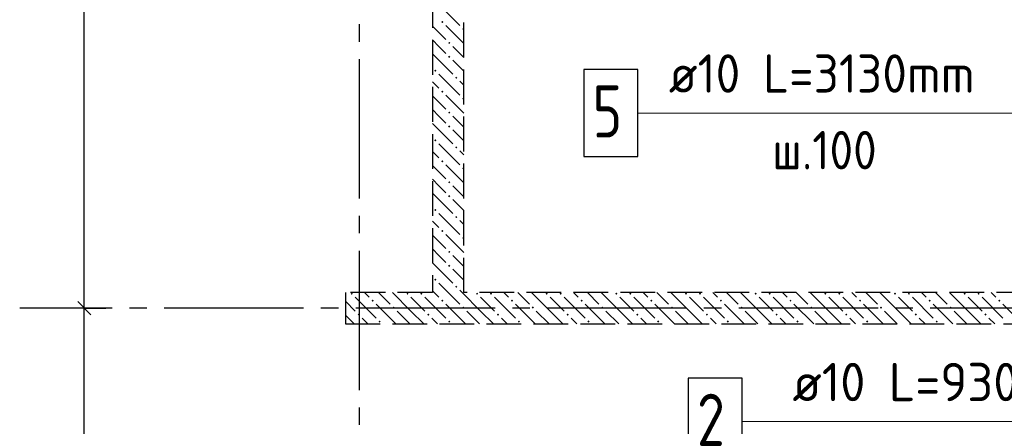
# Model space of a CAD drawing. Header units: millimetres. Extents: x 40580 to 1167576, y -220995 to 81020.
# Tile 157 of 256: x 458368 to 464024, y -96977 to -94642. Entities that reach past the tile are written whole.
import ezdxf

# ---------------------------------------------------------------- set-up
doc = ezdxf.new("R2010")
doc.units = ezdxf.units.MM
for name, pattern in [('______2', [270, 200, -70]), ('______5', [1100, 800, -100, 100, -100]), ('CENTER', [2, 1.25, -0.25, 0.25, -0.25])]:
    doc.linetypes.add(name, pattern=pattern)
for name, color, linetype, lineweight in [('Standard', 7, 'Continuous', 25), ('ОСИ', 7, 'CENTER', 15), ('Позиционная метка номер позиции', 7, 'Continuous', 13)]:
    doc.layers.add(name, color=color, linetype=linetype, lineweight=lineweight)
doc.layers.add('ЖБ Стена верхний уровень', color=7, linetype='______2', true_color=0x656565)
doc.styles.add('ISOCPEUR', font='isocpeur.ttf')

msp = doc.modelspace()

# ---------------------------------------------------------------- hatches: boundary and pattern name
at = {"layer": 'ЖБ Стена верхний уровень', "linetype": 'Continuous', "lineweight": -3, "transparency": 33554687}
for points in [[(460789.3, -94655.3), (460795.8, -94648.8), (460802.3, -94655.3), (460795.8, -94661.8)], [(460909.3, -94695.3), (460915.8, -94688.8), (460918.8, -94691.9), (460918.8, -94698.8), (460915.8, -94701.8)], [(460829.3, -94775.3), (460835.8, -94768.8), (460842.3, -94775.3), (460835.8, -94781.8)], [(460829.3, -94855.3), (460835.8, -94848.8), (460842.3, -94855.3), (460835.8, -94861.8)], [(460749.3, -94935.3), (460755.8, -94928.8), (460762.3, -94935.3), (460755.8, -94941.8)], [(460869.3, -94975.3), (460875.8, -94968.8), (460882.3, -94975.3), (460875.8, -94981.8)], [(460789.3, -95055.3), (460795.8, -95048.8), (460802.3, -95055.3), (460795.8, -95061.8)], [(460909.3, -95095.3), (460915.8, -95088.8), (460918.8, -95091.9), (460918.8, -95098.8), (460915.8, -95101.8)], [(460829.3, -95175.3), (460835.8, -95168.8), (460842.3, -95175.3), (460835.8, -95181.8)], [(460829.3, -95255.3), (460835.8, -95248.8), (460842.3, -95255.3), (460835.8, -95261.8)], [(460749.3, -95335.3), (460755.8, -95328.8), (460762.3, -95335.3), (460755.8, -95341.8)], [(460869.3, -95375.3), (460875.8, -95368.8), (460882.3, -95375.3), (460875.8, -95381.8)], [(460789.3, -95455.3), (460795.8, -95448.8), (460802.3, -95455.3), (460795.8, -95461.8)], [(460909.3, -95495.3), (460915.8, -95488.8), (460918.8, -95491.9), (460918.8, -95498.8), (460915.8, -95501.8)], [(460829.3, -95575.3), (460835.8, -95568.8), (460842.3, -95575.3), (460835.8, -95581.8)], [(460829.3, -95655.3), (460835.8, -95648.8), (460842.3, -95655.3), (460835.8, -95661.8)], [(460749.3, -95735.3), (460755.8, -95728.8), (460762.3, -95735.3), (460755.8, -95741.8)], [(460869.3, -95775.3), (460875.8, -95768.8), (460882.3, -95775.3), (460875.8, -95781.8)], [(460789.3, -95855.3), (460795.8, -95848.8), (460802.3, -95855.3), (460795.8, -95861.8)], [(460909.3, -95895.3), (460915.8, -95888.8), (460918.8, -95891.9), (460918.8, -95898.8), (460915.8, -95901.8)], [(460829.3, -95975.3), (460835.8, -95968.8), (460842.3, -95975.3), (460835.8, -95981.8)], [(460829.3, -96055.3), (460835.8, -96048.8), (460842.3, -96055.3), (460835.8, -96061.8)], [(460749.3, -96135.3), (460755.8, -96128.8), (460762.3, -96135.3), (460755.8, -96141.8)], [(460869.3, -96175.3), (460875.8, -96168.8), (460882.3, -96175.3), (460875.8, -96181.8)], [(460269.3, -96215.3), (460275.8, -96208.8), (460282.3, -96215.3), (460275.8, -96221.8)], [(460389.3, -96255.3), (460395.8, -96248.8), (460402.3, -96255.3), (460395.8, -96261.8)], [(460589.3, -96215.3), (460595.8, -96208.8), (460602.3, -96215.3), (460595.8, -96221.8)], [(460669.3, -96215.3), (460675.8, -96208.8), (460682.3, -96215.3), (460675.8, -96221.8)], [(460789.3, -96255.3), (460795.8, -96248.8), (460802.3, -96255.3), (460795.8, -96261.8)], [(460989.3, -96215.3), (460995.8, -96208.8), (461002.3, -96215.3), (460995.8, -96221.8)], [(461069.3, -96215.3), (461075.8, -96208.8), (461082.3, -96215.3), (461075.8, -96221.8)], [(461189.3, -96255.3), (461195.8, -96248.8), (461202.3, -96255.3), (461195.8, -96261.8)], [(461389.3, -96215.3), (461395.8, -96208.8), (461402.3, -96215.3), (461395.8, -96221.8)], [(461469.3, -96215.3), (461475.8, -96208.8), (461482.3, -96215.3), (461475.8, -96221.8)], [(461589.3, -96255.3), (461595.8, -96248.8), (461602.3, -96255.3), (461595.8, -96261.8)], [(461789.3, -96215.3), (461795.8, -96208.8), (461802.3, -96215.3), (461795.8, -96221.8)], [(461869.3, -96215.3), (461875.8, -96208.8), (461882.3, -96215.3), (461875.8, -96221.8)], [(461989.3, -96255.3), (461995.8, -96248.8), (462002.3, -96255.3), (461995.8, -96261.8)], [(462189.3, -96215.3), (462195.8, -96208.8), (462202.3, -96215.3), (462195.8, -96221.8)], [(462269.3, -96215.3), (462275.8, -96208.8), (462282.3, -96215.3), (462275.8, -96221.8)], [(462389.3, -96255.3), (462395.8, -96248.8), (462402.3, -96255.3), (462395.8, -96261.8)], [(462589.3, -96215.3), (462595.8, -96208.8), (462602.3, -96215.3), (462595.8, -96221.8)], [(462669.3, -96215.3), (462675.8, -96208.8), (462682.3, -96215.3), (462675.8, -96221.8)], [(462789.3, -96255.3), (462795.8, -96248.8), (462802.3, -96255.3), (462795.8, -96261.8)], [(462989.3, -96215.3), (462995.8, -96208.8), (463002.3, -96215.3), (462995.8, -96221.8)], [(463069.3, -96215.3), (463075.8, -96208.8), (463082.3, -96215.3), (463075.8, -96221.8)], [(463189.3, -96255.3), (463195.8, -96248.8), (463202.3, -96255.3), (463195.8, -96261.8)], [(463389.3, -96215.3), (463395.8, -96208.8), (463402.3, -96215.3), (463395.8, -96221.8)], [(463469.3, -96215.3), (463475.8, -96208.8), (463482.3, -96215.3), (463475.8, -96221.8)], [(463589.3, -96255.3), (463595.8, -96248.8), (463602.3, -96255.3), (463595.8, -96261.8)], [(463789.3, -96215.3), (463795.8, -96208.8), (463802.3, -96215.3), (463795.8, -96221.8)], [(463869.3, -96215.3), (463875.8, -96208.8), (463882.3, -96215.3), (463875.8, -96221.8)], [(463989.3, -96255.3), (463995.8, -96248.8), (464002.3, -96255.3), (463995.8, -96261.8)], [(460509.3, -96295.3), (460515.8, -96288.8), (460522.3, -96295.3), (460515.8, -96301.8)], [(460909.3, -96295.3), (460915.8, -96288.8), (460922.3, -96295.3), (460915.8, -96301.8)], [(461309.3, -96295.3), (461315.8, -96288.8), (461322.3, -96295.3), (461315.8, -96301.8)], [(461709.3, -96295.3), (461715.8, -96288.8), (461722.3, -96295.3), (461715.8, -96301.8)], [(462109.3, -96295.3), (462115.8, -96288.8), (462122.3, -96295.3), (462115.8, -96301.8)], [(462509.3, -96295.3), (462515.8, -96288.8), (462522.3, -96295.3), (462515.8, -96301.8)], [(462909.3, -96295.3), (462915.8, -96288.8), (462922.3, -96295.3), (462915.8, -96301.8)], [(463309.3, -96295.3), (463315.8, -96288.8), (463322.3, -96295.3), (463315.8, -96301.8)], [(463709.3, -96295.3), (463715.8, -96288.8), (463722.3, -96295.3), (463715.8, -96301.8)], [(460309.3, -96335.3), (460315.8, -96328.8), (460322.3, -96335.3), (460315.8, -96341.8)], [(460429.3, -96375.3), (460435.8, -96368.8), (460442.3, -96375.3), (460435.8, -96381.8)], [(460709.3, -96335.3), (460715.8, -96328.8), (460722.3, -96335.3), (460715.8, -96341.8)], [(460829.3, -96375.3), (460835.8, -96368.8), (460842.3, -96375.3), (460835.8, -96381.8)], [(461109.3, -96335.3), (461115.8, -96328.8), (461122.3, -96335.3), (461115.8, -96341.8)], [(461229.3, -96375.3), (461235.8, -96368.8), (461242.3, -96375.3), (461235.8, -96381.8)], [(461509.3, -96335.3), (461515.8, -96328.8), (461522.3, -96335.3), (461515.8, -96341.8)], [(461629.3, -96375.3), (461635.8, -96368.8), (461642.3, -96375.3), (461635.8, -96381.8)], [(461909.3, -96335.3), (461915.8, -96328.8), (461922.3, -96335.3), (461915.8, -96341.8)], [(462029.3, -96375.3), (462035.8, -96368.8), (462042.3, -96375.3), (462035.8, -96381.8)], [(462309.3, -96335.3), (462315.8, -96328.8), (462322.3, -96335.3), (462315.8, -96341.8)], [(462429.3, -96375.3), (462435.8, -96368.8), (462442.3, -96375.3), (462435.8, -96381.8)], [(462709.3, -96335.3), (462715.8, -96328.8), (462722.3, -96335.3), (462715.8, -96341.8)], [(462829.3, -96375.3), (462835.8, -96368.8), (462842.3, -96375.3), (462835.8, -96381.8)], [(463109.3, -96335.3), (463115.8, -96328.8), (463122.3, -96335.3), (463115.8, -96341.8)], [(463229.3, -96375.3), (463235.8, -96368.8), (463242.3, -96375.3), (463235.8, -96381.8)], [(463509.3, -96335.3), (463515.8, -96328.8), (463522.3, -96335.3), (463515.8, -96341.8)], [(463629.3, -96375.3), (463635.8, -96368.8), (463642.3, -96375.3), (463635.8, -96381.8)], [(463909.3, -96335.3), (463915.8, -96328.8), (463922.3, -96335.3), (463915.8, -96341.8)]]:
    msp.add_hatch(color=7, dxfattribs=at).paths.add_polyline_path(points, flags=16)

# ---------------------------------------------------------------- linework, layer by layer
at = {"color": 7, "linetype": 'Continuous', "lineweight": 13, "transparency": 33554687}
for p, q in [((462076.8, -95178.4), (464118.8, -95178.4)), ((462786.8, -96949.8), (464718.8, -96949.8))]:
    msp.add_line(p, q, dxfattribs=at)
at = {"color": 7, "linetype": 'Continuous', "lineweight": 25, "transparency": 33554687}
for points in [[(461608.8, -95428.4), (461918.8, -95428.4), (461918.8, -94928.4), (461608.8, -94928.4), (461608.8, -95428.4)], [(462208.8, -97199.8), (462518.8, -97199.8), (462518.8, -96699.8), (462208.8, -96699.8), (462208.8, -97199.8)]]:
    msp.add_lwpolyline(points, dxfattribs=at)
at = {"layer": 'Standard', "color": 7, "linetype": 'Continuous', "lineweight": -3, "transparency": 33554687}
for p, q in [((458738.8, -96298.4), (458738.8, -92378.4)), ((458738.8, -99598.4), (458738.8, -96298.4))]:
    msp.add_line(p, q, dxfattribs=at)
at = {"layer": 'Standard', "color": 251, "linetype": 'Continuous', "lineweight": -3, "true_color": 0x656565, "transparency": 33554687}
for q in [(458613.8, -96298.4), (458863.8, -96298.4)]:
    msp.add_line((458738.8, -96298.4), q, dxfattribs=at)
at = {"layer": 'Standard', "color": 7, "linetype": 'Continuous', "lineweight": 25, "transparency": 33554687}
msp.add_line((458776.3, -96335.9), (458701.3, -96260.9), dxfattribs=at)
at = {"layer": 'Standard', "color": 251, "linetype": 'Continuous', "lineweight": -3, "true_color": 0x656565, "transparency": 33554687}
msp.add_lwpolyline([(458738.8, -96298.4), (458721.8, -96298.4), (458721.8, -96298.4), (458721.8, -96298.4), (458721.8, -96298.4), (458468.3, -96298.4)], dxfattribs=at)
at = {"layer": 'ЖБ Стена верхний уровень', "color": 251, "linetype": '______2', "lineweight": -3, "true_color": 0x656565, "transparency": 33554687}
for p, q in [((460738.8, -93678.5), (460738.8, -96208.5)), ((460918.8, -96208.5), (460918.8, -93678.5)), ((460738.8, -96208.5), (460238.8, -96208.5)), ((460238.8, -96208.5), (460238.8, -96388.5)), ((466068.8, -96208.5), (460918.8, -96208.5)), ((460238.8, -96388.5), (466068.8, -96388.5))]:
    msp.add_line(p, q, dxfattribs=at)
at = {"layer": 'ЖБ Стена верхний уровень', "color": 9, "linetype": 'Continuous', "lineweight": -3, "true_color": 0xc7c7c7, "transparency": 33554687}
for p, q in [((460775.8, -94555.3), (460895.8, -94675.3)), ((460738.8, -94678.4), (460815.8, -94755.3)), ((460918.8, -94778.4), (460815.8, -94675.3)), ((460775.8, -94795.3), (460738.8, -94758.4)), ((460738.8, -94838.4), (460855.8, -94955.3)), ((460815.8, -94835.3), (460775.8, -94795.3)), ((460855.8, -94795.3), (460918.8, -94858.4)), ((460855.8, -94875.3), (460918.8, -94938.4)), ((460775.8, -94955.3), (460895.8, -95075.3)), ((460738.8, -94998.4), (460775.8, -95035.3)), ((460918.8, -95018.4), (460895.8, -94995.3)), ((460738.8, -95078.4), (460815.8, -95155.3)), ((460918.8, -95178.4), (460815.8, -95075.3)), ((460775.8, -95195.3), (460738.8, -95158.4)), ((460738.8, -95238.4), (460855.8, -95355.3)), ((460815.8, -95235.3), (460775.8, -95195.3)), ((460855.8, -95195.3), (460918.8, -95258.4)), ((460855.8, -95275.3), (460918.8, -95338.4)), ((460738.8, -95398.4), (460775.8, -95435.3)), ((460775.8, -95355.3), (460895.8, -95475.3)), ((460918.8, -95418.4), (460895.8, -95395.3)), ((460738.8, -95478.4), (460815.8, -95555.3)), ((460918.8, -95578.4), (460815.8, -95475.3)), ((460775.8, -95595.3), (460738.8, -95558.4)), ((460815.8, -95635.3), (460775.8, -95595.3)), ((460855.8, -95595.3), (460918.8, -95658.4)), ((460738.8, -95638.4), (460855.8, -95755.3)), ((460855.8, -95675.3), (460918.8, -95738.4)), ((460738.8, -95798.4), (460775.8, -95835.3)), ((460775.8, -95755.3), (460895.8, -95875.3)), ((460918.8, -95818.4), (460895.8, -95795.3)), ((460738.8, -95878.4), (460815.8, -95955.3)), ((460918.8, -95978.4), (460815.8, -95875.3)), ((460775.8, -95995.3), (460738.8, -95958.4)), ((460815.8, -96035.3), (460775.8, -95995.3)), ((460855.8, -95995.3), (460918.8, -96058.4)), ((460738.8, -96038.4), (460855.8, -96155.3)), ((460855.8, -96075.3), (460918.8, -96138.4)), ((460738.8, -96198.4), (460748.9, -96208.5)), ((460775.8, -96155.3), (460828.9, -96208.5)), ((460908.9, -96208.5), (460895.8, -96195.3)), ((460238.8, -96258.4), (460295.8, -96315.3)), ((460295.8, -96235.3), (460415.8, -96355.3)), ((460348.9, -96208.5), (460375.8, -96235.3)), ((460428.9, -96208.5), (460495.8, -96275.3)), ((460615.8, -96315.3), (460508.9, -96208.5)), ((460615.8, -96235.3), (460695.8, -96315.3)), ((460695.8, -96235.3), (460815.8, -96355.3)), ((460748.9, -96208.5), (460775.8, -96235.3)), ((460828.9, -96208.5), (460895.8, -96275.3)), ((461015.8, -96315.3), (460908.9, -96208.5)), ((461015.8, -96235.3), (461095.8, -96315.3)), ((461095.8, -96235.3), (461215.8, -96355.3)), ((461148.9, -96208.5), (461175.8, -96235.3)), ((461228.9, -96208.5), (461295.8, -96275.3)), ((461415.8, -96315.3), (461308.9, -96208.5)), ((461415.8, -96235.3), (461495.8, -96315.3)), ((461495.8, -96235.3), (461615.8, -96355.3)), ((461548.9, -96208.5), (461575.8, -96235.3)), ((461628.9, -96208.5), (461695.8, -96275.3)), ((461815.8, -96315.3), (461708.9, -96208.5)), ((461815.8, -96235.3), (461895.8, -96315.3)), ((461895.8, -96235.3), (462015.8, -96355.3)), ((461948.9, -96208.5), (461975.8, -96235.3)), ((462028.9, -96208.5), (462095.8, -96275.3)), ((462215.8, -96315.3), (462108.9, -96208.5)), ((462215.8, -96235.3), (462295.8, -96315.3)), ((462295.8, -96235.3), (462415.8, -96355.3)), ((462348.9, -96208.5), (462375.8, -96235.3)), ((462428.9, -96208.5), (462495.8, -96275.3)), ((462615.8, -96315.3), (462508.9, -96208.5)), ((462615.8, -96235.3), (462695.8, -96315.3)), ((462695.8, -96235.3), (462815.8, -96355.3)), ((462748.9, -96208.5), (462775.8, -96235.3)), ((462828.9, -96208.5), (462895.8, -96275.3)), ((463015.8, -96315.3), (462908.9, -96208.5)), ((463015.8, -96235.3), (463095.8, -96315.3)), ((463095.8, -96235.3), (463215.8, -96355.3)), ((463148.9, -96208.5), (463175.8, -96235.3)), ((463228.9, -96208.5), (463295.8, -96275.3)), ((463415.8, -96315.3), (463308.9, -96208.5)), ((463415.8, -96235.3), (463495.8, -96315.3)), ((463495.8, -96235.3), (463615.8, -96355.3)), ((463548.9, -96208.5), (463575.8, -96235.3)), ((463628.9, -96208.5), (463695.8, -96275.3)), ((463815.8, -96315.3), (463708.9, -96208.5)), ((463815.8, -96235.3), (463895.8, -96315.3)), ((463895.8, -96235.3), (464015.8, -96355.3)), ((463948.9, -96208.5), (463975.8, -96235.3)), ((460528.9, -96388.5), (460415.8, -96275.3)), ((460928.9, -96388.5), (460815.8, -96275.3)), ((461328.9, -96388.5), (461215.8, -96275.3)), ((461728.9, -96388.5), (461615.8, -96275.3)), ((462128.9, -96388.5), (462015.8, -96275.3)), ((462528.9, -96388.5), (462415.8, -96275.3)), ((462928.9, -96388.5), (462815.8, -96275.3)), ((463328.9, -96388.5), (463215.8, -96275.3)), ((463728.9, -96388.5), (463615.8, -96275.3)), ((464128.9, -96388.5), (464015.8, -96275.3)), ((460238.8, -96338.4), (460288.9, -96388.5)), ((460368.9, -96388.5), (460335.8, -96355.3)), ((460535.8, -96315.3), (460608.9, -96388.5)), ((460615.8, -96315.3), (460688.9, -96388.5)), ((460768.9, -96388.5), (460735.8, -96355.3)), ((460935.8, -96315.3), (461008.9, -96388.5)), ((461015.8, -96315.3), (461088.9, -96388.5)), ((461168.9, -96388.5), (461135.8, -96355.3)), ((461335.8, -96315.3), (461408.9, -96388.5)), ((461415.8, -96315.3), (461488.9, -96388.5)), ((461568.9, -96388.5), (461535.8, -96355.3)), ((461735.8, -96315.3), (461808.9, -96388.5)), ((461815.8, -96315.3), (461888.9, -96388.5)), ((461968.9, -96388.5), (461935.8, -96355.3)), ((462135.8, -96315.3), (462208.9, -96388.5)), ((462215.8, -96315.3), (462288.9, -96388.5)), ((462368.9, -96388.5), (462335.8, -96355.3)), ((462535.8, -96315.3), (462608.9, -96388.5)), ((462615.8, -96315.3), (462688.9, -96388.5)), ((462768.9, -96388.5), (462735.8, -96355.3)), ((462935.8, -96315.3), (463008.9, -96388.5)), ((463015.8, -96315.3), (463088.9, -96388.5)), ((463168.9, -96388.5), (463135.8, -96355.3)), ((463335.8, -96315.3), (463408.9, -96388.5)), ((463415.8, -96315.3), (463488.9, -96388.5)), ((463568.9, -96388.5), (463535.8, -96355.3)), ((463735.8, -96315.3), (463808.9, -96388.5)), ((463815.8, -96315.3), (463888.9, -96388.5)), ((463968.9, -96388.5), (463935.8, -96355.3))]:
    msp.add_line(p, q, dxfattribs=at)
at = {"layer": 'ОСИ', "color": 8, "linetype": '______5', "lineweight": -3, "transparency": 33554687}
for p, q in [((460318.8, -88268.4), (460318.8, -121308.4)), ((467698.8, -96298.4), (458368.3, -96298.4))]:
    msp.add_line(p, q, dxfattribs=at)
at = {"layer": 'Позиционная метка номер позиции', "color": 7, "linetype": 'Continuous', "lineweight": 13, "transparency": 33554687}
for points in [[(461918.8, -95178.4), (464521.3, -95178.4), (465517.3, -94783.4)], [(465366.3, -96110), (464873.8, -96949.8), (462518.8, -96949.8)]]:
    msp.add_lwpolyline(points, dxfattribs=at)

# ---------------------------------------------------------------- texts
at = {"color": 7, "linetype": 'Continuous', "lineweight": 13, "transparency": 33554687, "attachment_point": 7, "style": 'ISOCPEUR'}
for s, insert, char_height, width in [('{\\W0.9400;ø10 L=3130mm }', (462096.8, -95061.1), 220, 2105.673), ('\\W0.78;5', (461658.8, -95318.4), 300, 326.853), ('\\W0.90;ш.100 ', (462690.8, -95501.1), 220, 913.366), ('\\W0.96;ø10 L=930mm ', (462806.8, -96832.5), 220, 1997.586), ('\\W0.78;2', (462258.8, -97089.8), 300, 326.853)]:
    msp.add_mtext(s, dxfattribs=dict(at, insert=insert, char_height=char_height, width=width))

doc.saveas('drawing.dxf')
